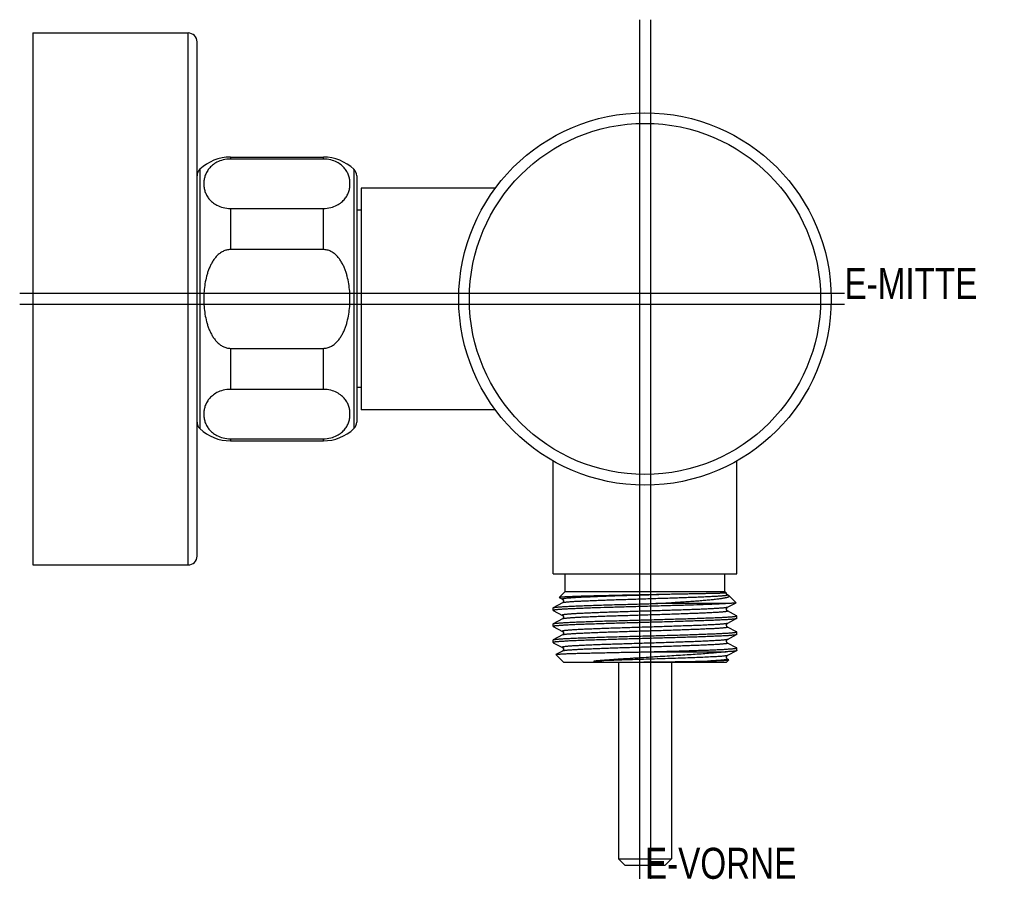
# Model space of a CAD drawing. Header units: millimetres. Extents: x -225 to 325, y -258 to 199.
# Tile 6 of 6: x 214 to 325, y 98 to 195. Entities that reach past the tile are written whole.
import ezdxf

# ---------------------------------------------------------------- set-up
doc = ezdxf.new("R2010")
doc.units = ezdxf.units.MM
doc.header["$LTSCALE"] = 23.1
doc.layers.get('0').update_dxf_attribs({"linetype": 'CONTINUOUS'})
doc.layers.add('A_EBENEN', color=7, linetype='CONTINUOUS')
doc.styles.get("Standard").update_dxf_attribs({"font": 'txt', "width": 0.8})

msp = doc.modelspace()

# ---------------------------------------------------------------- linework, layer by layer
at = {"color": 7, "linetype": 'CONTINUOUS'}
for p, q in [((215.98, 193.72), (215.98, 133.72)), ((215.98, 193.72), (233.48, 193.72)), ((233.48, 133.72), (233.48, 193.72)), ((234.48, 134.72), (234.48, 192.72)), ((238.24, 179.72), (238.24, 179.5)), ((238.24, 179.72), (248.72, 179.72)), ((248.72, 179.5), (238.24, 179.5)), ((248.72, 179.5), (248.72, 179.72)), ((234.79, 178.35), (234.79, 149.1)), ((252.17, 178.35), (252.17, 149.1)), ((252.48, 177.62), (252.48, 149.82)), ((252.98, 176.22), (252.98, 151.22)), ((268.1, 176.22), (252.98, 176.22)), ((238.24, 173.93), (238.24, 169.29)), ((238.24, 173.93), (248.72, 173.93)), ((248.72, 169.29), (248.72, 173.93)), ((252.98, 173.72), (252.48, 173.72)), ((248.72, 169.29), (238.24, 169.29)), ((238.24, 158.15), (238.24, 153.52)), ((238.24, 158.15), (248.72, 158.15)), ((248.72, 153.52), (248.72, 158.15)), ((248.72, 153.52), (238.24, 153.52)), ((252.98, 153.72), (252.48, 153.72)), ((268.1, 151.22), (252.98, 151.22)), ((238.24, 147.95), (238.24, 147.72)), ((238.24, 147.95), (248.72, 147.95)), ((238.24, 147.72), (248.72, 147.72)), ((248.72, 147.72), (248.72, 147.95)), ((274.63, 132.72), (274.63, 145.45)), ((295.33, 132.72), (295.33, 145.45)), ((215.98, 133.72), (233.48, 133.72)), ((274.63, 132.72), (295.33, 132.72)), ((275.98, 130.72), (275.98, 132.72)), ((293.98, 130.72), (293.98, 132.72)), ((275.98, 130.72), (275.3, 130.05)), ((275.31, 130.03), (275.67, 129.85)), ((275.98, 130.72), (293.98, 130.72)), ((293.98, 130.72), (294.17, 130.53)), ((294.41, 130.28), (294.29, 130.34)), ((294.46, 130.24), (295.25, 129.45)), ((274.63, 128.59), (274.63, 128.88)), ((275.67, 129.44), (274.64, 128.9)), ((294.46, 129.37), (286.22, 129.37)), ((294.29, 128.94), (295.25, 129.44)), ((274.64, 128.57), (275.67, 128.03)), ((295.31, 127.99), (294.29, 128.53)), ((295.31, 127.67), (294.29, 127.13)), ((295.33, 127.68), (295.33, 127.98)), ((274.63, 126.78), (274.63, 127.07)), ((275.67, 127.63), (274.64, 127.09)), ((274.64, 126.76), (275.67, 126.23)), ((295.31, 126.18), (294.29, 126.72)), ((294.29, 126.72), (294.29, 126.72)), ((275.67, 125.82), (274.64, 125.28)), ((294.29, 125.32), (295.31, 125.86)), ((295.33, 125.87), (295.33, 126.17)), ((274.63, 124.97), (274.63, 125.26)), ((274.64, 124.95), (275.67, 124.42)), ((294.28, 124.91), (294.28, 124.92)), ((294.29, 124.91), (294.28, 124.91)), ((295.31, 124.37), (294.29, 124.91)), ((294.29, 124.91), (294.29, 124.91)), ((295.33, 124.36), (295.31, 124.37)), ((295.33, 124.06), (295.33, 124.36)), ((275.67, 124.01), (274.94, 123.62)), ((275.83, 122.72), (274.94, 123.61)), ((285.51, 123.92), (294.15, 123.92)), ((295.31, 124.05), (294.29, 123.51)), ((294.13, 122.72), (275.83, 122.72)), ((281.98, 122.72), (281.98, 100.57)), ((287.98, 122.72), (287.98, 100.57)), ((294.13, 122.72), (294.43, 123.02)), ((294.42, 123.03), (294.29, 123.1)), ((281.98, 100.57), (287.98, 100.57)), ((282.73, 99.82), (281.98, 100.57)), ((287.23, 99.82), (287.98, 100.57)), ((287.23, 99.82), (282.73, 99.82))]:
    msp.add_line(p, q, dxfattribs=at)
for points in [[(294.29, 130.34), (294.28, 130.34), (294.28, 130.35), (294.27, 130.35), (294.25, 130.36), (294.24, 130.38), (294.22, 130.39), (294.21, 130.41), (294.2, 130.44), (294.18, 130.46), (294.17, 130.5), (294.17, 130.53), (294.17, 130.53)], [(275.67, 129.85), (275.67, 129.84), (275.68, 129.84), (275.69, 129.83), (275.71, 129.82), (275.72, 129.81), (275.73, 129.79), (275.75, 129.77), (275.76, 129.75), (275.78, 129.72), (275.78, 129.69), (275.79, 129.65), (275.79, 129.62), (275.78, 129.59), (275.77, 129.56), (275.76, 129.53), (275.75, 129.51), (275.73, 129.49), (275.72, 129.47), (275.71, 129.46), (275.69, 129.45), (275.68, 129.44), (275.67, 129.44), (275.67, 129.44)], [(294.29, 128.53), (294.28, 128.53), (294.28, 128.54), (294.27, 128.54), (294.25, 128.55), (294.24, 128.57), (294.23, 128.58), (294.21, 128.6), (294.2, 128.63), (294.18, 128.65), (294.17, 128.68), (294.17, 128.72), (294.17, 128.75), (294.17, 128.78), (294.18, 128.81), (294.19, 128.84), (294.21, 128.87), (294.22, 128.89), (294.24, 128.9), (294.25, 128.92), (294.26, 128.93), (294.28, 128.93), (294.28, 128.94), (294.29, 128.94)], [(275.67, 128.03), (275.68, 128.03), (275.68, 128.03), (275.69, 128.02), (275.71, 128.01), (275.72, 128), (275.74, 127.98), (275.75, 127.96), (275.76, 127.93), (275.78, 127.91), (275.78, 127.87), (275.79, 127.84), (275.79, 127.81), (275.78, 127.78), (275.77, 127.75), (275.76, 127.72), (275.75, 127.7), (275.73, 127.68), (275.72, 127.66), (275.71, 127.65), (275.69, 127.64), (275.68, 127.63), (275.67, 127.63), (275.67, 127.63)], [(294.28, 126.73), (294.27, 126.73), (294.25, 126.74), (294.24, 126.76), (294.23, 126.77), (294.21, 126.79), (294.2, 126.81), (294.18, 126.84), (294.17, 126.87), (294.17, 126.91), (294.17, 126.94), (294.17, 126.97), (294.18, 127), (294.19, 127.03), (294.21, 127.06), (294.22, 127.08), (294.24, 127.09), (294.25, 127.11), (294.26, 127.12), (294.27, 127.12), (294.28, 127.13), (294.29, 127.13)], [(294.29, 126.72), (294.28, 126.72), (294.28, 126.73)], [(275.67, 126.23), (275.67, 126.22), (275.68, 126.22), (275.69, 126.21), (275.71, 126.2), (275.72, 126.19), (275.74, 126.17), (275.75, 126.15), (275.76, 126.12), (275.78, 126.1), (275.78, 126.06), (275.79, 126.03), (275.79, 126), (275.78, 125.97), (275.77, 125.94), (275.76, 125.91), (275.75, 125.88), (275.73, 125.87), (275.72, 125.85), (275.7, 125.84), (275.69, 125.83), (275.68, 125.82), (275.67, 125.82), (275.67, 125.82)], [(275.67, 124.42), (275.68, 124.41), (275.68, 124.41), (275.7, 124.4), (275.71, 124.39), (275.72, 124.38), (275.74, 124.36), (275.75, 124.34), (275.77, 124.32), (275.78, 124.29), (275.79, 124.26), (275.79, 124.22), (275.79, 124.19), (275.78, 124.16), (275.78, 124.13), (275.76, 124.1), (275.75, 124.08), (275.73, 124.06), (275.72, 124.04), (275.71, 124.03), (275.69, 124.02), (275.68, 124.01), (275.67, 124.01), (275.67, 124.01)], [(294.28, 124.92), (294.27, 124.92), (294.26, 124.93), (294.24, 124.94), (294.23, 124.96), (294.21, 124.98), (294.2, 125), (294.19, 125.03), (294.18, 125.06), (294.17, 125.09), (294.17, 125.12), (294.17, 125.15), (294.18, 125.18), (294.19, 125.21), (294.2, 125.24), (294.22, 125.26), (294.23, 125.28), (294.24, 125.29), (294.26, 125.3), (294.27, 125.31), (294.28, 125.31), (294.28, 125.32), (294.29, 125.32)], [(294.29, 123.1), (294.29, 123.1), (294.28, 123.11), (294.27, 123.11), (294.25, 123.12), (294.24, 123.13), (294.23, 123.15), (294.21, 123.17), (294.2, 123.19), (294.18, 123.22), (294.18, 123.25), (294.17, 123.28), (294.17, 123.32), (294.17, 123.35), (294.18, 123.38), (294.19, 123.41), (294.21, 123.43), (294.22, 123.45), (294.24, 123.47), (294.25, 123.48), (294.26, 123.5), (294.27, 123.5), (294.28, 123.51), (294.29, 123.51)]]:
    msp.add_lwpolyline(points, dxfattribs=at)
for radius in [21, 19.8]:
    msp.add_circle((284.98, 163.72), radius, dxfattribs=at)
for centre, radius, start, end in [((233.48, 192.72), 1, 0, 90), ((238.24, 174.72), 5, 90, 133.5575), ((248.72, 174.72), 5, 46.4425, 90), ((235.48, 177.62), 1, 133.5575, 180), ((251.48, 177.62), 1, 0, 46.4425), ((235.48, 149.82), 1, 180, 226.4425), ((238.24, 152.72), 5, 226.4425, 270), ((248.72, 152.72), 5, 270, 313.5575), ((251.48, 149.82), 1, 313.5575, 360), ((233.48, 134.72), 1, 270, 360), ((294.25, 124.84), 0.0776, 59.4455, 61.9593)]:
    msp.add_arc(centre, radius, start, end, dxfattribs=at)
for points, knots in [([(238.24, 179.5), (237.96, 179.5), (237.43, 179.43), (236.74, 179.18), (236.21, 178.83), (235.82, 178.43), (235.54, 178.01), (235.36, 177.58), (235.26, 177.15), (235.22, 176.71), (235.26, 176.28), (235.36, 175.84), (235.54, 175.41), (235.82, 175), (236.21, 174.6), (236.74, 174.25), (237.43, 173.99), (237.96, 173.93), (238.24, 173.93)], [0, 0, 0, 0, 0.09187, 0.172365, 0.240661, 0.300133, 0.353909, 0.404208, 0.452545, 0.5, 0.547455, 0.595792, 0.646091, 0.699867, 0.759339, 0.827635, 0.90813, 1, 1, 1, 1]), ([(248.72, 173.93), (249, 173.93), (249.53, 173.99), (250.22, 174.25), (250.75, 174.6), (251.14, 175), (251.42, 175.41), (251.6, 175.84), (251.7, 176.28), (251.73, 176.71), (251.7, 177.15), (251.6, 177.58), (251.42, 178.01), (251.14, 178.43), (250.75, 178.83), (250.22, 179.18), (249.53, 179.43), (249, 179.5), (248.72, 179.5)], [0, 0, 0, 0, 0.09187, 0.172365, 0.240661, 0.300133, 0.353909, 0.404208, 0.452545, 0.5, 0.547455, 0.595792, 0.646091, 0.699867, 0.759339, 0.827635, 0.90813, 1, 1, 1, 1]), ([(238.24, 169.29), (238.16, 169.29), (238.02, 169.28), (237.81, 169.24), (237.6, 169.18), (237.34, 169.06), (237.03, 168.87), (236.71, 168.58), (236.43, 168.25), (236.19, 167.89), (235.99, 167.5), (235.81, 167.11), (235.67, 166.7), (235.51, 166.15), (235.36, 165.44), (235.26, 164.59), (235.22, 163.72), (235.26, 162.86), (235.36, 162), (235.51, 161.29), (235.67, 160.74), (235.81, 160.34), (235.99, 159.94), (236.19, 159.56), (236.43, 159.2), (236.71, 158.87), (237.03, 158.58), (237.34, 158.38), (237.6, 158.27), (237.81, 158.2), (238.02, 158.16), (238.16, 158.15), (238.24, 158.15)], [0, 0, 0, 0, 0.015624, 0.031248, 0.046873, 0.062499, 0.09372, 0.124956, 0.156201, 0.187452, 0.218707, 0.249963, 0.281222, 0.312481, 0.374983, 0.43749, 0.5, 0.56251, 0.625017, 0.687519, 0.718778, 0.750037, 0.781293, 0.812548, 0.843799, 0.875044, 0.90628, 0.937501, 0.953127, 0.968752, 0.984376, 1, 1, 1, 1]), ([(248.72, 158.15), (248.79, 158.15), (248.94, 158.16), (249.15, 158.2), (249.36, 158.27), (249.62, 158.38), (249.93, 158.58), (250.25, 158.87), (250.53, 159.2), (250.77, 159.56), (250.97, 159.94), (251.14, 160.34), (251.29, 160.74), (251.45, 161.29), (251.6, 162), (251.7, 162.86), (251.73, 163.72), (251.7, 164.59), (251.6, 165.44), (251.45, 166.15), (251.29, 166.7), (251.14, 167.11), (250.97, 167.5), (250.77, 167.89), (250.53, 168.25), (250.25, 168.58), (249.93, 168.87), (249.62, 169.06), (249.36, 169.18), (249.15, 169.24), (248.94, 169.28), (248.79, 169.29), (248.72, 169.29)], [0, 0, 0, 0, 0.015624, 0.031248, 0.046873, 0.062499, 0.09372, 0.124956, 0.156201, 0.187452, 0.218707, 0.249963, 0.281222, 0.312481, 0.374983, 0.43749, 0.5, 0.56251, 0.625017, 0.687519, 0.718778, 0.750037, 0.781293, 0.812548, 0.843799, 0.875044, 0.90628, 0.937501, 0.953127, 0.968752, 0.984376, 1, 1, 1, 1]), ([(238.24, 153.52), (237.96, 153.52), (237.43, 153.45), (236.74, 153.2), (236.21, 152.84), (235.82, 152.45), (235.54, 152.03), (235.36, 151.6), (235.26, 151.17), (235.22, 150.73), (235.26, 150.3), (235.36, 149.86), (235.54, 149.43), (235.82, 149.02), (236.21, 148.62), (236.74, 148.27), (237.43, 148.01), (237.96, 147.95), (238.24, 147.95)], [0, 0, 0, 0, 0.09187, 0.172365, 0.240661, 0.300133, 0.353909, 0.404208, 0.452545, 0.5, 0.547455, 0.595792, 0.646091, 0.699867, 0.759339, 0.827635, 0.90813, 1, 1, 1, 1]), ([(248.72, 147.95), (249, 147.95), (249.53, 148.01), (250.22, 148.27), (250.75, 148.62), (251.14, 149.02), (251.42, 149.43), (251.6, 149.86), (251.7, 150.3), (251.73, 150.73), (251.7, 151.17), (251.6, 151.6), (251.42, 152.03), (251.14, 152.45), (250.75, 152.84), (250.22, 153.2), (249.53, 153.45), (249, 153.52), (248.72, 153.52)], [0, 0, 0, 0, 0.09187, 0.172365, 0.240661, 0.300133, 0.353909, 0.404208, 0.452545, 0.5, 0.547455, 0.595792, 0.646091, 0.699867, 0.759339, 0.827635, 0.90813, 1, 1, 1, 1]), ([(287.62, 130.4), (286.9, 130.38), (285.81, 130.36), (284.36, 130.33), (283.27, 130.31), (282.2, 130.29), (281.16, 130.26), (280.18, 130.24), (279.25, 130.22), (278.4, 130.2), (277.75, 130.18), (277.27, 130.17), (276.95, 130.15), (276.66, 130.14), (276.39, 130.13), (276.15, 130.12), (275.94, 130.11), (275.76, 130.1), (275.63, 130.09), (275.54, 130.08), (275.48, 130.08), (275.43, 130.07), (275.39, 130.07), (275.36, 130.06), (275.33, 130.06), (275.32, 130.05), (275.31, 130.05), (275.3, 130.05), (275.3, 130.05)], [0, 0, 0, 0, 0.175438, 0.264907, 0.353894, 0.441174, 0.525561, 0.605915, 0.681144, 0.750256, 0.812344, 0.840488, 0.866574, 0.890523, 0.912259, 0.931715, 0.948825, 0.963533, 0.975793, 0.980996, 0.985577, 0.989533, 0.992864, 0.995569, 0.997651, 0.999117, 0.999628, 1, 1, 1, 1]), ([(275.3, 130.05), (275.3, 130.04), (275.3, 130.04), (275.3, 130.04), (275.3, 130.04), (275.31, 130.04), (275.31, 130.03)], [0, 0, 0, 0, 0.22342, 0.411954, 0.654406, 1, 1, 1, 1]), ([(287.62, 130.4), (286.89, 130.37), (285.79, 130.34), (284.31, 130.29), (283.21, 130.26), (282.13, 130.23), (281.1, 130.19), (280.12, 130.16), (279.34, 130.13), (278.76, 130.1), (278.36, 130.09), (277.98, 130.07), (277.62, 130.05), (277.29, 130.04), (276.99, 130.02), (276.72, 130), (276.48, 129.98), (276.26, 129.97), (276.11, 129.95), (276, 129.94), (275.93, 129.93), (275.86, 129.92), (275.81, 129.91), (275.76, 129.91), (275.73, 129.9), (275.7, 129.89), (275.68, 129.88), (275.67, 129.88), (275.66, 129.88), (275.66, 129.87), (275.66, 129.87), (275.65, 129.86), (275.66, 129.86), (275.66, 129.85), (275.66, 129.85), (275.67, 129.85), (275.67, 129.85)], [0, 0, 0, 0, 0.182986, 0.275941, 0.368101, 0.458135, 0.544754, 0.626735, 0.702884, 0.738426, 0.772111, 0.803822, 0.833443, 0.860862, 0.885989, 0.908735, 0.929015, 0.946758, 0.961903, 0.968483, 0.974397, 0.979643, 0.984216, 0.988118, 0.991347, 0.993907, 0.994941, 0.995813, 0.996531, 0.997104, 0.997556, 0.997929, 0.998299, 0.998739, 0.999298, 1, 1, 1, 1]), ([(294.29, 130.34), (294.29, 130.34), (294.3, 130.34), (294.3, 130.33), (294.3, 130.33), (294.3, 130.32), (294.3, 130.32), (294.3, 130.32), (294.29, 130.31), (294.28, 130.3), (294.27, 130.3), (294.24, 130.29), (294.21, 130.28), (294.18, 130.28), (294.14, 130.27), (294.1, 130.26), (294.03, 130.25), (293.92, 130.24), (293.78, 130.23), (293.62, 130.21), (293.44, 130.2), (293.24, 130.18), (293.02, 130.17), (292.78, 130.16), (292.52, 130.14), (292.24, 130.13), (291.84, 130.11), (291.29, 130.08), (290.59, 130.06), (289.84, 130.03), (289.04, 130), (288.2, 129.97), (287.33, 129.94), (286.44, 129.92), (285.53, 129.89), (284.62, 129.86), (283.71, 129.83), (282.82, 129.8), (281.67, 129.77), (280.57, 129.73), (279.52, 129.69), (278.81, 129.66), (278.16, 129.63), (277.57, 129.61), (277.06, 129.58), (276.68, 129.56), (276.41, 129.54), (276.24, 129.52), (276.09, 129.51), (275.97, 129.49), (275.86, 129.48), (275.79, 129.47), (275.74, 129.46), (275.71, 129.45), (275.69, 129.44), (275.68, 129.44), (275.67, 129.44)], [0, 0, 0, 0, 0.000691, 0.000949, 0.001164, 0.001355, 0.00155, 0.001776, 0.002051, 0.002778, 0.003773, 0.005049, 0.006612, 0.008464, 0.010606, 0.01304, 0.015765, 0.022087, 0.029561, 0.038169, 0.047887, 0.05869, 0.070552, 0.083447, 0.097345, 0.112217, 0.12803, 0.162315, 0.199852, 0.240281, 0.283226, 0.328277, 0.374988, 0.422912, 0.471591, 0.520558, 0.569339, 0.617467, 0.664479, 0.753343, 0.794356, 0.832551, 0.867546, 0.899021, 0.926687, 0.950269, 0.960448, 0.969522, 0.977473, 0.984287, 0.989952, 0.994458, 0.996275, 0.997802, 0.999042, 1, 1, 1, 1]), ([(286.22, 129.37), (286.37, 129.38), (286.66, 129.4), (287.24, 129.43), (287.95, 129.48), (288.78, 129.53), (289.57, 129.58), (290.32, 129.63), (291.03, 129.69), (291.68, 129.74), (292.28, 129.8), (292.81, 129.85), (293.21, 129.9), (293.5, 129.93), (293.69, 129.96), (293.86, 129.99), (294, 130.02), (294.13, 130.04), (294.24, 130.07), (294.33, 130.1), (294.39, 130.12), (294.43, 130.14), (294.45, 130.16), (294.46, 130.17), (294.47, 130.18), (294.48, 130.2), (294.48, 130.21), (294.47, 130.23), (294.46, 130.24), (294.46, 130.24)], [0, 0, 0, 0, 0.052752, 0.104985, 0.207489, 0.306704, 0.401862, 0.492238, 0.577053, 0.655561, 0.727107, 0.791149, 0.847125, 0.871906, 0.89447, 0.914768, 0.932767, 0.948442, 0.961787, 0.972796, 0.98148, 0.984976, 0.987934, 0.990399, 0.992449, 0.994222, 0.995926, 0.997792, 1, 1, 1, 1]), ([(294.17, 130.53), (294.17, 130.53), (294.17, 130.53), (294.17, 130.53), (294.16, 130.53), (294.16, 130.53), (294.16, 130.53), (294.15, 130.53), (294.14, 130.53), (294.12, 130.53), (294.1, 130.53), (294.08, 130.53), (294.05, 130.53), (294.02, 130.53), (293.97, 130.53), (293.9, 130.53), (293.81, 130.52), (293.7, 130.52), (293.58, 130.52), (293.44, 130.52), (293.29, 130.51), (293.07, 130.51), (292.76, 130.5), (292.34, 130.49), (291.88, 130.48), (291.38, 130.47), (290.83, 130.46), (290.25, 130.45), (289.63, 130.44), (289.1, 130.43), (288.66, 130.42), (288.32, 130.41), (287.97, 130.41), (287.74, 130.4), (287.62, 130.4)], [0, 0, 0, 0, 0.000115, 0.000373, 0.000771, 0.001303, 0.001963, 0.002748, 0.004707, 0.007205, 0.010259, 0.013864, 0.018017, 0.022717, 0.027966, 0.040111, 0.054446, 0.070942, 0.089566, 0.110285, 0.133063, 0.157864, 0.213392, 0.276556, 0.346992, 0.424219, 0.507724, 0.596979, 0.691441, 0.790528, 0.841608, 0.893604, 0.94643, 1, 1, 1, 1]), ([(294.46, 130.24), (294.45, 130.25), (294.43, 130.26), (294.42, 130.27), (294.41, 130.28)], [0, 0, 0, 0, 0.446534, 1, 1, 1, 1]), ([(294.46, 129.37), (294.33, 129.36), (294.05, 129.35), (293.6, 129.32), (293.08, 129.3), (292.51, 129.27), (291.88, 129.25), (290.94, 129.21), (289.67, 129.17), (288.06, 129.13), (286.36, 129.08), (284.9, 129.04), (283.73, 129), (282.59, 128.97), (281.21, 128.93), (279.87, 128.89), (278.87, 128.86), (278.19, 128.83), (277.55, 128.81), (276.97, 128.78), (276.44, 128.76), (275.98, 128.74), (275.58, 128.71), (275.29, 128.69), (275.09, 128.67), (274.97, 128.66), (274.87, 128.65), (274.8, 128.64), (274.75, 128.63), (274.72, 128.62), (274.69, 128.62), (274.67, 128.61), (274.65, 128.61), (274.64, 128.6), (274.63, 128.59), (274.63, 128.59)], [0, 0, 0, 0, 0.019581, 0.042484, 0.068545, 0.097575, 0.129364, 0.163682, 0.238892, 0.321027, 0.407705, 0.496413, 0.540725, 0.58458, 0.669649, 0.749154, 0.786092, 0.820791, 0.852999, 0.882485, 0.909032, 0.932451, 0.952573, 0.969254, 0.976267, 0.982378, 0.987578, 0.99186, 0.993655, 0.995221, 0.996557, 0.997665, 0.998549, 0.999218, 1, 1, 1, 1]), ([(274.63, 128.88), (274.63, 128.89), (274.63, 128.89), (274.63, 128.89), (274.64, 128.9), (274.64, 128.9), (274.64, 128.9)], [0, 0, 0, 0, 0.179134, 0.392782, 0.662717, 1, 1, 1, 1]), ([(274.64, 128.9), (274.65, 128.9), (274.66, 128.91), (274.69, 128.92), (274.72, 128.92), (274.77, 128.93), (274.86, 128.95), (274.98, 128.96), (275.13, 128.97), (275.3, 128.99), (275.5, 129), (275.73, 129.02), (275.97, 129.03), (276.35, 129.05), (276.88, 129.08), (277.57, 129.11), (278.35, 129.14), (279.19, 129.17), (280.09, 129.2), (281.04, 129.23), (282.04, 129.25), (283.07, 129.28), (284.46, 129.32), (285.52, 129.35), (286.22, 129.37)], [0, 0, 0, 0, 0.001633, 0.003816, 0.00656, 0.009871, 0.0182, 0.028798, 0.041644, 0.05671, 0.073956, 0.093341, 0.114814, 0.13832, 0.191185, 0.251385, 0.318293, 0.391208, 0.46937, 0.551961, 0.638117, 0.726936, 0.81749, 1, 1, 1, 1]), ([(294.29, 128.94), (294.28, 128.94), (294.27, 128.93), (294.25, 128.93), (294.22, 128.92), (294.17, 128.91), (294.1, 128.9), (293.99, 128.88), (293.87, 128.87), (293.72, 128.85), (293.55, 128.84), (293.36, 128.83), (293.15, 128.81), (292.83, 128.79), (292.39, 128.77), (291.8, 128.74), (291.15, 128.71), (290.44, 128.68), (289.67, 128.66), (288.86, 128.63), (287.72, 128.59), (286.23, 128.54), (284.73, 128.5), (283.52, 128.46), (282.63, 128.43), (281.76, 128.4), (280.92, 128.38), (280.12, 128.35), (279.36, 128.32), (278.67, 128.29), (278.03, 128.26), (277.54, 128.24), (277.18, 128.22), (276.94, 128.21), (276.72, 128.19), (276.52, 128.18), (276.33, 128.16), (276.17, 128.15), (276.04, 128.14), (275.93, 128.12), (275.86, 128.11), (275.82, 128.11), (275.78, 128.1), (275.74, 128.09), (275.72, 128.09), (275.69, 128.08), (275.67, 128.07), (275.66, 128.07), (275.66, 128.06), (275.66, 128.06), (275.65, 128.05), (275.65, 128.05), (275.66, 128.05), (275.66, 128.04), (275.67, 128.04), (275.67, 128.03)], [0, 0, 0, 0, 0.000962, 0.002205, 0.003736, 0.005556, 0.010066, 0.015732, 0.022545, 0.030495, 0.039571, 0.049758, 0.061029, 0.073349, 0.101008, 0.132476, 0.167479, 0.205674, 0.246676, 0.290098, 0.335532, 0.430657, 0.52839, 0.577064, 0.624983, 0.671687, 0.71673, 0.759675, 0.800104, 0.837637, 0.871922, 0.902612, 0.916511, 0.929406, 0.94127, 0.952076, 0.961799, 0.970413, 0.977891, 0.984215, 0.98694, 0.989376, 0.991521, 0.993375, 0.994942, 0.996222, 0.997222, 0.997955, 0.998231, 0.998458, 0.998654, 0.998845, 0.999057, 0.999314, 1, 1, 1, 1]), ([(295.25, 129.44), (295.24, 129.44), (295.23, 129.44), (295.22, 129.43), (295.2, 129.43), (295.17, 129.42), (295.14, 129.42), (295.09, 129.41), (295.01, 129.41), (294.9, 129.4), (294.77, 129.39), (294.62, 129.38), (294.52, 129.37), (294.46, 129.37)], [0, 0, 0, 0, 0.014676, 0.035623, 0.062978, 0.096782, 0.137047, 0.183764, 0.296483, 0.434746, 0.598292, 0.78682, 1, 1, 1, 1]), ([(295.25, 129.45), (295.25, 129.45), (295.25, 129.45), (295.25, 129.44), (295.25, 129.44), (295.25, 129.44), (295.25, 129.44)], [0, 0, 0, 0, 0.223263, 0.412033, 0.654502, 1, 1, 1, 1]), ([(274.63, 128.59), (274.63, 128.58), (274.63, 128.58), (274.63, 128.58), (274.64, 128.57), (274.64, 128.57), (274.64, 128.57)], [0, 0, 0, 0, 0.17837, 0.391812, 0.662047, 1, 1, 1, 1]), ([(295.31, 127.67), (295.31, 127.66), (295.3, 127.66), (295.27, 127.65), (295.24, 127.64), (295.19, 127.63), (295.12, 127.62), (295.01, 127.61), (294.87, 127.59), (294.72, 127.58), (294.54, 127.57), (294.34, 127.55), (294.11, 127.54), (293.77, 127.52), (293.3, 127.5), (292.67, 127.47), (291.97, 127.44), (291.21, 127.42), (290.39, 127.39), (289.52, 127.36), (288.6, 127.33), (287.65, 127.3), (286.68, 127.28), (285.69, 127.25), (284.7, 127.22), (283.71, 127.19), (282.73, 127.17), (281.77, 127.14), (280.84, 127.11), (279.95, 127.08), (279.1, 127.05), (278.31, 127.03), (277.58, 127), (276.93, 126.97), (276.34, 126.95), (275.9, 126.92), (275.6, 126.9), (275.4, 126.89), (275.22, 126.87), (275.07, 126.86), (274.94, 126.85), (274.84, 126.84), (274.78, 126.83), (274.74, 126.82), (274.71, 126.81), (274.68, 126.81), (274.66, 126.8), (274.64, 126.79), (274.64, 126.79), (274.63, 126.78), (274.63, 126.78), (274.63, 126.78)], [0, 0, 0, 0, 0.000869, 0.00201, 0.003429, 0.005129, 0.009375, 0.014747, 0.021238, 0.028836, 0.037524, 0.047284, 0.058093, 0.069927, 0.096558, 0.126929, 0.160759, 0.197736, 0.237517, 0.279731, 0.323988, 0.369874, 0.416965, 0.464823, 0.513003, 0.561056, 0.608537, 0.655004, 0.700025, 0.743183, 0.784076, 0.822324, 0.857571, 0.889493, 0.917793, 0.942209, 0.952889, 0.962517, 0.97107, 0.97853, 0.984882, 0.990114, 0.992308, 0.994219, 0.995848, 0.997197, 0.998269, 0.999071, 0.999378, 0.999628, 1, 1, 1, 1]), ([(274.64, 127.09), (274.65, 127.09), (274.66, 127.1), (274.68, 127.1), (274.71, 127.11), (274.76, 127.12), (274.84, 127.13), (274.95, 127.15), (275.08, 127.16), (275.24, 127.17), (275.42, 127.19), (275.62, 127.2), (275.84, 127.22), (276.18, 127.23), (276.66, 127.26), (277.28, 127.29), (277.98, 127.31), (278.74, 127.34), (279.56, 127.37), (280.44, 127.4), (281.35, 127.42), (282.3, 127.45), (283.27, 127.48), (284.26, 127.51), (285.25, 127.53), (286.25, 127.56), (287.23, 127.59), (288.19, 127.62), (289.12, 127.65), (290.01, 127.67), (290.85, 127.7), (291.64, 127.73), (292.37, 127.76), (293.03, 127.78), (293.61, 127.81), (294.05, 127.83), (294.36, 127.85), (294.56, 127.87), (294.74, 127.88), (294.89, 127.89), (295.02, 127.91), (295.12, 127.92), (295.18, 127.93), (295.22, 127.94), (295.25, 127.94), (295.28, 127.95), (295.3, 127.96), (295.31, 127.96), (295.32, 127.97), (295.33, 127.97), (295.33, 127.98), (295.33, 127.98)], [0, 0, 0, 0, 0.000853, 0.00198, 0.003385, 0.005072, 0.009294, 0.014644, 0.021115, 0.028692, 0.037361, 0.047103, 0.057895, 0.069713, 0.096315, 0.126663, 0.160476, 0.197441, 0.237214, 0.279426, 0.323684, 0.369576, 0.416677, 0.464548, 0.512744, 0.560816, 0.608317, 0.654807, 0.699851, 0.743032, 0.783949, 0.82222, 0.85749, 0.889432, 0.91775, 0.942183, 0.95287, 0.962504, 0.971064, 0.97853, 0.984887, 0.990123, 0.992318, 0.994231, 0.995861, 0.99721, 0.998282, 0.999083, 0.999388, 0.999635, 1, 1, 1, 1]), ([(294.29, 128.53), (294.29, 128.53), (294.3, 128.53), (294.3, 128.52), (294.3, 128.52), (294.3, 128.51), (294.3, 128.51), (294.3, 128.51), (294.29, 128.5), (294.28, 128.49), (294.27, 128.49), (294.24, 128.48), (294.21, 128.47), (294.18, 128.47), (294.14, 128.46), (294.09, 128.45), (294.02, 128.44), (293.92, 128.43), (293.78, 128.42), (293.62, 128.4), (293.44, 128.39), (293.24, 128.37), (293.02, 128.36), (292.78, 128.35), (292.52, 128.33), (292.24, 128.32), (291.83, 128.3), (291.29, 128.27), (290.59, 128.25), (289.84, 128.22), (289.04, 128.19), (288.2, 128.16), (287.02, 128.12), (285.83, 128.09), (284.62, 128.05), (283.71, 128.02), (282.81, 127.99), (281.94, 127.97), (281.09, 127.94), (280.28, 127.91), (279.52, 127.88), (278.81, 127.85), (278.16, 127.83), (277.57, 127.8), (277.06, 127.77), (276.67, 127.74), (276.41, 127.73), (276.24, 127.71), (276.09, 127.7), (275.96, 127.68), (275.86, 127.67), (275.78, 127.66), (275.72, 127.64), (275.69, 127.63), (275.68, 127.63), (275.67, 127.63)], [0, 0, 0, 0, 0.000686, 0.000942, 0.001155, 0.001346, 0.001542, 0.001771, 0.002049, 0.002789, 0.003798, 0.00509, 0.006669, 0.008539, 0.010698, 0.013147, 0.015886, 0.022227, 0.02971, 0.038322, 0.048049, 0.05887, 0.070756, 0.083676, 0.097596, 0.112483, 0.128301, 0.162588, 0.200147, 0.240601, 0.283553, 0.328598, 0.375311, 0.47191, 0.520867, 0.569635, 0.617745, 0.664738, 0.710164, 0.753574, 0.794553, 0.832721, 0.867711, 0.89917, 0.926794, 0.950344, 0.960521, 0.969598, 0.97755, 0.984355, 0.990003, 0.994489, 0.997814, 0.999047, 1, 1, 1, 1]), ([(295.33, 127.98), (295.33, 127.98), (295.33, 127.98), (295.33, 127.99), (295.32, 127.99), (295.32, 127.99), (295.31, 127.99)], [0, 0, 0, 0, 0.178302, 0.391421, 0.661604, 1, 1, 1, 1]), ([(295.33, 127.68), (295.33, 127.68), (295.33, 127.68), (295.33, 127.67), (295.32, 127.67), (295.32, 127.67), (295.31, 127.67)], [0, 0, 0, 0, 0.176436, 0.38467, 0.654536, 1, 1, 1, 1]), ([(274.63, 127.07), (274.63, 127.08), (274.63, 127.08), (274.63, 127.08), (274.64, 127.09), (274.64, 127.09), (274.64, 127.09)], [0, 0, 0, 0, 0.177478, 0.389416, 0.659674, 1, 1, 1, 1]), ([(274.63, 126.78), (274.63, 126.77), (274.63, 126.77), (274.63, 126.77), (274.64, 126.76), (274.64, 126.76), (274.64, 126.76)], [0, 0, 0, 0, 0.179644, 0.393014, 0.662661, 1, 1, 1, 1]), ([(294.29, 127.13), (294.28, 127.13), (294.27, 127.12), (294.23, 127.11), (294.18, 127.1), (294.1, 127.09), (293.99, 127.07), (293.86, 127.06), (293.71, 127.04), (293.55, 127.03), (293.28, 127.01), (292.9, 126.99), (292.38, 126.96), (291.8, 126.93), (291.14, 126.9), (290.43, 126.87), (289.67, 126.85), (288.86, 126.82), (288.01, 126.79), (287.14, 126.76), (285.94, 126.72), (284.73, 126.69), (283.52, 126.65), (282.62, 126.62), (281.76, 126.59), (280.92, 126.57), (280.12, 126.54), (279.36, 126.51), (278.67, 126.48), (278.12, 126.46), (277.72, 126.44), (277.44, 126.42), (277.18, 126.41), (276.94, 126.4), (276.72, 126.38), (276.52, 126.37), (276.34, 126.35), (276.18, 126.34), (276.04, 126.33), (275.93, 126.31), (275.86, 126.3), (275.82, 126.3), (275.78, 126.29), (275.74, 126.28), (275.72, 126.28), (275.69, 126.27), (275.67, 126.26), (275.66, 126.26), (275.66, 126.25), (275.66, 126.25), (275.65, 126.24), (275.65, 126.24), (275.66, 126.24), (275.66, 126.23), (275.67, 126.23), (275.67, 126.23)], [0, 0, 0, 0, 0.000963, 0.002206, 0.005556, 0.010073, 0.015763, 0.022614, 0.030604, 0.039713, 0.049916, 0.073504, 0.101159, 0.132648, 0.167676, 0.205877, 0.246872, 0.29028, 0.335699, 0.382695, 0.430802, 0.528495, 0.577148, 0.62504, 0.671716, 0.716738, 0.759676, 0.800099, 0.837602, 0.87185, 0.887657, 0.902535, 0.916448, 0.929361, 0.941238, 0.952044, 0.961753, 0.970346, 0.977811, 0.984135, 0.986867, 0.98931, 0.991464, 0.99333, 0.994907, 0.996198, 0.997208, 0.99795, 0.99823, 0.99846, 0.998658, 0.998849, 0.999061, 0.999316, 1, 1, 1, 1]), ([(294.29, 126.72), (294.29, 126.72), (294.3, 126.71), (294.3, 126.71), (294.3, 126.71), (294.3, 126.7), (294.3, 126.7), (294.3, 126.69), (294.29, 126.69), (294.28, 126.68), (294.26, 126.67), (294.23, 126.67), (294.2, 126.66), (294.16, 126.65), (294.12, 126.65), (294.07, 126.64), (294, 126.63), (293.89, 126.62), (293.75, 126.6), (293.58, 126.59), (293.4, 126.57), (293.19, 126.56), (292.97, 126.55), (292.73, 126.53), (292.46, 126.52), (292.18, 126.51), (291.78, 126.49), (291.23, 126.46), (290.53, 126.43), (289.77, 126.41), (288.97, 126.38), (288.13, 126.35), (287.26, 126.32), (286.37, 126.29), (285.17, 126.26), (283.67, 126.21), (282.19, 126.16), (281.05, 126.13), (280.25, 126.1), (279.49, 126.07), (278.78, 126.04), (278.14, 126.01), (277.56, 125.99), (277.11, 125.96), (276.8, 125.94), (276.59, 125.93), (276.4, 125.91), (276.23, 125.9), (276.09, 125.89), (275.96, 125.87), (275.86, 125.86), (275.78, 125.85), (275.72, 125.83), (275.69, 125.82), (275.68, 125.82), (275.67, 125.82)], [0, 0, 0, 0, 0.000312, 0.000569, 0.000783, 0.000973, 0.001386, 0.001658, 0.001987, 0.002839, 0.003966, 0.005376, 0.007076, 0.009066, 0.011348, 0.01392, 0.016782, 0.023369, 0.031088, 0.039921, 0.049846, 0.060841, 0.072884, 0.085949, 0.100009, 0.11503, 0.130975, 0.165475, 0.203168, 0.243698, 0.286692, 0.331735, 0.378395, 0.426224, 0.474769, 0.572147, 0.666821, 0.712005, 0.755178, 0.795931, 0.833869, 0.868626, 0.899869, 0.92732, 0.939542, 0.950721, 0.960826, 0.969833, 0.977719, 0.984469, 0.990073, 0.994526, 0.997829, 0.999053, 1, 1, 1, 1]), ([(295.31, 125.86), (295.31, 125.85), (295.3, 125.85), (295.27, 125.84), (295.25, 125.84), (295.2, 125.83), (295.12, 125.81), (295.01, 125.8), (294.88, 125.79), (294.72, 125.77), (294.54, 125.76), (294.34, 125.74), (294.12, 125.73), (293.78, 125.71), (293.3, 125.69), (292.68, 125.66), (291.98, 125.63), (291.22, 125.6), (290.4, 125.58), (289.53, 125.55), (288.61, 125.52), (287.66, 125.49), (286.69, 125.47), (285.7, 125.44), (284.71, 125.41), (283.71, 125.38), (282.73, 125.36), (281.77, 125.33), (280.84, 125.3), (279.95, 125.27), (279.11, 125.25), (278.32, 125.22), (277.59, 125.19), (276.93, 125.16), (276.34, 125.14), (275.91, 125.11), (275.6, 125.09), (275.4, 125.08), (275.22, 125.06), (275.07, 125.05), (274.95, 125.04), (274.87, 125.03), (274.82, 125.02), (274.78, 125.02), (274.74, 125.01), (274.71, 125), (274.68, 125), (274.66, 124.99), (274.64, 124.98), (274.64, 124.98), (274.63, 124.97), (274.63, 124.97), (274.63, 124.97)], [0, 0, 0, 0, 0.000848, 0.001971, 0.003371, 0.005054, 0.009267, 0.01461, 0.021074, 0.028645, 0.037308, 0.047042, 0.057828, 0.069639, 0.09623, 0.12657, 0.160376, 0.197335, 0.237104, 0.279314, 0.323571, 0.369464, 0.416567, 0.46444, 0.51264, 0.560717, 0.608224, 0.65472, 0.699771, 0.742959, 0.783882, 0.82216, 0.857437, 0.889384, 0.917707, 0.942145, 0.952834, 0.962472, 0.971034, 0.978502, 0.98486, 0.987619, 0.990096, 0.99229, 0.994202, 0.995831, 0.997179, 0.998247, 0.999048, 0.999359, 0.999616, 1, 1, 1, 1]), ([(274.64, 125.28), (274.65, 125.28), (274.66, 125.29), (274.68, 125.29), (274.71, 125.3), (274.76, 125.31), (274.84, 125.32), (274.95, 125.34), (275.08, 125.35), (275.24, 125.36), (275.42, 125.38), (275.62, 125.39), (275.84, 125.41), (276.18, 125.42), (276.65, 125.45), (277.28, 125.48), (277.98, 125.5), (278.74, 125.53), (279.56, 125.56), (280.43, 125.59), (281.35, 125.61), (282.3, 125.64), (283.27, 125.67), (284.26, 125.7), (285.25, 125.72), (286.25, 125.75), (287.54, 125.79), (288.8, 125.82), (290.01, 125.86), (290.85, 125.89), (291.64, 125.92), (292.37, 125.95), (293.03, 125.97), (293.61, 126), (294.05, 126.02), (294.36, 126.04), (294.56, 126.06), (294.74, 126.07), (294.89, 126.08), (295, 126.1), (295.08, 126.11), (295.14, 126.11), (295.18, 126.12), (295.22, 126.13), (295.25, 126.13), (295.28, 126.14), (295.3, 126.15), (295.31, 126.15), (295.32, 126.16), (295.33, 126.16), (295.33, 126.17), (295.33, 126.17)], [0, 0, 0, 0, 0.000851, 0.001976, 0.003379, 0.005064, 0.009282, 0.01463, 0.021097, 0.028672, 0.037339, 0.047077, 0.057866, 0.069682, 0.096279, 0.126624, 0.160434, 0.197397, 0.237168, 0.279379, 0.323637, 0.36953, 0.416632, 0.464505, 0.512702, 0.560777, 0.608281, 0.699821, 0.743005, 0.783925, 0.822199, 0.857472, 0.889417, 0.917738, 0.942172, 0.95286, 0.962495, 0.971055, 0.978523, 0.984882, 0.987642, 0.99012, 0.992315, 0.994227, 0.995857, 0.997205, 0.998273, 0.999072, 0.999379, 0.999629, 1, 1, 1, 1]), ([(295.33, 126.17), (295.33, 126.17), (295.33, 126.17), (295.33, 126.18), (295.32, 126.18), (295.32, 126.18), (295.31, 126.18)], [0, 0, 0, 0, 0.176569, 0.385714, 0.655767, 1, 1, 1, 1]), ([(295.33, 125.87), (295.33, 125.87), (295.33, 125.87), (295.33, 125.86), (295.32, 125.86), (295.32, 125.86), (295.31, 125.86)], [0, 0, 0, 0, 0.177129, 0.387369, 0.65737, 1, 1, 1, 1]), ([(274.63, 125.26), (274.63, 125.27), (274.63, 125.27), (274.63, 125.27), (274.64, 125.28), (274.64, 125.28), (274.64, 125.28)], [0, 0, 0, 0, 0.177351, 0.388669, 0.658832, 1, 1, 1, 1]), ([(274.63, 124.97), (274.63, 124.96), (274.63, 124.96), (274.64, 124.95), (274.64, 124.95), (274.64, 124.95)], [0, 0, 0, 0, 0.374163, 0.650071, 1, 1, 1, 1]), ([(294.29, 125.32), (294.28, 125.32), (294.27, 125.31), (294.24, 125.3), (294.18, 125.29), (294.1, 125.28), (293.99, 125.26), (293.87, 125.25), (293.72, 125.23), (293.55, 125.22), (293.28, 125.2), (292.9, 125.18), (292.39, 125.15), (291.8, 125.12), (291.15, 125.09), (290.44, 125.06), (289.67, 125.04), (288.87, 125.01), (288.02, 124.98), (287.14, 124.95), (286.25, 124.92), (285.34, 124.9), (284.43, 124.87), (283.52, 124.84), (282.62, 124.81), (281.75, 124.78), (280.92, 124.76), (280.12, 124.73), (279.36, 124.7), (278.66, 124.67), (278.12, 124.65), (277.71, 124.63), (277.44, 124.61), (277.18, 124.6), (276.94, 124.59), (276.72, 124.57), (276.51, 124.56), (276.33, 124.54), (276.17, 124.53), (276.03, 124.52), (275.93, 124.5), (275.86, 124.49), (275.82, 124.49), (275.78, 124.48), (275.74, 124.47), (275.71, 124.47), (275.69, 124.46), (275.67, 124.45), (275.66, 124.45), (275.66, 124.44), (275.66, 124.44), (275.65, 124.43), (275.66, 124.43), (275.66, 124.43), (275.66, 124.42), (275.67, 124.42), (275.67, 124.42)], [0, 0, 0, 0, 0.000955, 0.00219, 0.005518, 0.010003, 0.015647, 0.022444, 0.030384, 0.039459, 0.049645, 0.073235, 0.100898, 0.132366, 0.167354, 0.205554, 0.246586, 0.290034, 0.335479, 0.382495, 0.430637, 0.479437, 0.528419, 0.577117, 0.625063, 0.671785, 0.71683, 0.759781, 0.800233, 0.837791, 0.872067, 0.887867, 0.902729, 0.916622, 0.929515, 0.941379, 0.952185, 0.961905, 0.970513, 0.977982, 0.984292, 0.98701, 0.989435, 0.991569, 0.993412, 0.994966, 0.996233, 0.99722, 0.997941, 0.998214, 0.998438, 0.998634, 0.998827, 0.999044, 0.999305, 1, 1, 1, 1]), ([(294.29, 124.91), (294.29, 124.91), (294.3, 124.9), (294.3, 124.9), (294.3, 124.89), (294.3, 124.89), (294.3, 124.88), (294.29, 124.88), (294.28, 124.87), (294.26, 124.86), (294.24, 124.86), (294.21, 124.85), (294.17, 124.84), (294.13, 124.84), (294.08, 124.83), (294.01, 124.82), (293.91, 124.81), (293.77, 124.8), (293.6, 124.78), (293.42, 124.77), (293.22, 124.75), (293, 124.74), (292.75, 124.72), (292.49, 124.71), (292.21, 124.7), (291.81, 124.68), (291.26, 124.65), (290.56, 124.63), (289.81, 124.6), (289.01, 124.57), (288.17, 124.54), (287.3, 124.51), (286.41, 124.49), (285.2, 124.45), (283.7, 124.4), (282.22, 124.36), (281.08, 124.32), (280.27, 124.29), (279.51, 124.26), (278.8, 124.23), (278.15, 124.21), (277.57, 124.18), (277.06, 124.15), (276.68, 124.12), (276.41, 124.11), (276.24, 124.09), (276.09, 124.08), (275.97, 124.06), (275.86, 124.05), (275.78, 124.04), (275.72, 124.02), (275.69, 124.01), (275.68, 124.01), (275.67, 124.01)], [0, 0, 0, 0, 0.000629, 0.001062, 0.001255, 0.001466, 0.001717, 0.002021, 0.002817, 0.003885, 0.005235, 0.006873, 0.0088, 0.011016, 0.013521, 0.016314, 0.022761, 0.030344, 0.039049, 0.048861, 0.059756, 0.07171, 0.084695, 0.098677, 0.11362, 0.129486, 0.163838, 0.20142, 0.241886, 0.28484, 0.329856, 0.376508, 0.424357, 0.472947, 0.570469, 0.665351, 0.710649, 0.753944, 0.794833, 0.832917, 0.867812, 0.899186, 0.926765, 0.950293, 0.960462, 0.96953, 0.977474, 0.98428, 0.989937, 0.994438, 0.997786, 0.999032, 1, 1, 1, 1]), ([(285.51, 123.92), (285.67, 123.93), (286, 123.94), (286.64, 123.95), (287.44, 123.98), (288.38, 124), (289.29, 124.03), (290.16, 124.06), (290.98, 124.09), (291.75, 124.11), (292.46, 124.14), (293.1, 124.17), (293.67, 124.19), (294.09, 124.22), (294.39, 124.24), (294.58, 124.25), (294.76, 124.26), (294.9, 124.28), (295.03, 124.29), (295.12, 124.3), (295.18, 124.31), (295.22, 124.32), (295.25, 124.32), (295.28, 124.33), (295.3, 124.34), (295.31, 124.34), (295.32, 124.35), (295.33, 124.35), (295.33, 124.36), (295.33, 124.36)], [0, 0, 0, 0, 0.049813, 0.099392, 0.197405, 0.293156, 0.385782, 0.474451, 0.558362, 0.636761, 0.708942, 0.774258, 0.832122, 0.882015, 0.90383, 0.923491, 0.940958, 0.956191, 0.969162, 0.979845, 0.984324, 0.988226, 0.991553, 0.994306, 0.996491, 0.998126, 0.998748, 0.999253, 1, 1, 1, 1]), ([(274.94, 123.61), (274.94, 123.62), (274.93, 123.62), (274.93, 123.62), (274.94, 123.62), (274.94, 123.62), (274.94, 123.62)], [0, 0, 0, 0, 0.221786, 0.408814, 0.652214, 1, 1, 1, 1]), ([(274.94, 123.62), (274.94, 123.63), (274.96, 123.63), (274.97, 123.63), (275, 123.64), (275.03, 123.64), (275.06, 123.65), (275.13, 123.66), (275.22, 123.66), (275.35, 123.67), (275.5, 123.68), (275.67, 123.69), (275.87, 123.7), (276.09, 123.71), (276.43, 123.72), (276.9, 123.74), (277.52, 123.76), (278.22, 123.78), (278.98, 123.79), (279.81, 123.81), (280.68, 123.83), (281.92, 123.86), (283.2, 123.88), (284.34, 123.9), (285.01, 123.91), (285.34, 123.92), (285.51, 123.92)], [0, 0, 0, 0, 0.001218, 0.002995, 0.005342, 0.008263, 0.011757, 0.015826, 0.025674, 0.03779, 0.052148, 0.068718, 0.087461, 0.108323, 0.131248, 0.183043, 0.242331, 0.308551, 0.381071, 0.459162, 0.54206, 0.628978, 0.811564, 0.905491, 0.952727, 1, 1, 1, 1]), ([(294.15, 123.92), (294.06, 123.91), (293.86, 123.89), (293.44, 123.85), (292.87, 123.8), (292.12, 123.74), (291.3, 123.67), (290.41, 123.61), (289.47, 123.55), (288.49, 123.49), (287.48, 123.42), (286.62, 123.37), (285.92, 123.33), (285.22, 123.28), (284.52, 123.24), (283.83, 123.2), (283.15, 123.15), (282.48, 123.11), (281.82, 123.07), (281.42, 123.04), (281.11, 123.01), (280.88, 123), (280.65, 122.98), (280.43, 122.96), (280.21, 122.95), (280.03, 122.93), (279.89, 122.92), (279.75, 122.91), (279.64, 122.9), (279.58, 122.9)], [0, 0, 0, 0, 0.019396, 0.040289, 0.086409, 0.137999, 0.194552, 0.255439, 0.319971, 0.387508, 0.457343, 0.528683, 0.564659, 0.600701, 0.672576, 0.708195, 0.743456, 0.812466, 0.846004, 0.878761, 0.894819, 0.910648, 0.926234, 0.941561, 0.956626, 0.971411, 0.97868, 0.985862, 1, 1, 1, 1]), ([(294.29, 123.51), (294.28, 123.51), (294.26, 123.5), (294.23, 123.49), (294.18, 123.48), (294.13, 123.47), (294.06, 123.46), (293.96, 123.45), (293.8, 123.43), (293.58, 123.41), (293.33, 123.39), (293.03, 123.37), (292.71, 123.36), (292.34, 123.34), (291.8, 123.31), (291.04, 123.28), (290.06, 123.24), (288.98, 123.2), (287.84, 123.16), (286.64, 123.13), (285.42, 123.09), (284.19, 123.05), (282.97, 123.01), (281.97, 122.98), (281.2, 122.95), (280.47, 122.93), (279.93, 122.91), (279.58, 122.9)], [0, 0, 0, 0, 0.001734, 0.004135, 0.007213, 0.010971, 0.015405, 0.020513, 0.032729, 0.04757, 0.064984, 0.084909, 0.107274, 0.131974, 0.158885, 0.218833, 0.286065, 0.359455, 0.437688, 0.519353, 0.603024, 0.687227, 0.770471, 0.851299, 0.890358, 0.928272, 1, 1, 1, 1]), ([(295.31, 124.05), (295.31, 124.04), (295.29, 124.04), (295.27, 124.03), (295.23, 124.02), (295.19, 124.01), (295.15, 124.01), (295.07, 124), (294.95, 123.98), (294.79, 123.97), (294.6, 123.95), (294.38, 123.94), (294.23, 123.93), (294.15, 123.92)], [0, 0, 0, 0, 0.016945, 0.039857, 0.068876, 0.104057, 0.145416, 0.192948, 0.306446, 0.444303, 0.606159, 0.791566, 1, 1, 1, 1]), ([(295.33, 124.06), (295.33, 124.06), (295.33, 124.06), (295.33, 124.05), (295.32, 124.05), (295.32, 124.05), (295.31, 124.05)], [0, 0, 0, 0, 0.179697, 0.393464, 0.663179, 1, 1, 1, 1]), ([(279.58, 122.9), (279.56, 122.9), (279.54, 122.89), (279.5, 122.89), (279.46, 122.89), (279.42, 122.88), (279.38, 122.88), (279.36, 122.87), (279.34, 122.87), (279.32, 122.87), (279.3, 122.87), (279.28, 122.86), (279.27, 122.86), (279.26, 122.86), (279.25, 122.86), (279.24, 122.85), (279.23, 122.85), (279.23, 122.85), (279.22, 122.85), (279.22, 122.85), (279.22, 122.84), (279.21, 122.84), (279.21, 122.84), (279.21, 122.84), (279.21, 122.84), (279.22, 122.83), (279.22, 122.83), (279.23, 122.83), (279.23, 122.83), (279.24, 122.83), (279.25, 122.82), (279.26, 122.82), (279.27, 122.82), (279.28, 122.82), (279.3, 122.82), (279.32, 122.81), (279.34, 122.81), (279.36, 122.81), (279.38, 122.81), (279.41, 122.81), (279.45, 122.8), (279.49, 122.8), (279.53, 122.8), (279.59, 122.79), (279.67, 122.79), (279.75, 122.79), (279.84, 122.79), (279.93, 122.78), (280.02, 122.78), (280.11, 122.78), (280.23, 122.78), (280.38, 122.77), (280.56, 122.77), (280.75, 122.77), (280.94, 122.77), (281.13, 122.76), (281.38, 122.76), (281.71, 122.76), (282.1, 122.76), (282.5, 122.76), (282.91, 122.76), (283.32, 122.76), (283.73, 122.77), (284.14, 122.77), (284.56, 122.77), (284.84, 122.77), (284.98, 122.78)], [0, 0, 0, 0, 0.006603, 0.013152, 0.019649, 0.02609, 0.032466, 0.035626, 0.038765, 0.041881, 0.044968, 0.048021, 0.051031, 0.052515, 0.05398, 0.055421, 0.05683, 0.057517, 0.05819, 0.058841, 0.059464, 0.059764, 0.060058, 0.060374, 0.060785, 0.06129, 0.061822, 0.062859, 0.063866, 0.064849, 0.066768, 0.06865, 0.070506, 0.072346, 0.074172, 0.077797, 0.081396, 0.084978, 0.088548, 0.09211, 0.099219, 0.106318, 0.113417, 0.12052, 0.134756, 0.149045, 0.163398, 0.177824, 0.192327, 0.206909, 0.221573, 0.251147, 0.281052, 0.311286, 0.34184, 0.372707, 0.403875, 0.467063, 0.531296, 0.59646, 0.662434, 0.729093, 0.796311, 0.863956, 0.931897, 1, 1, 1, 1]), ([(284.98, 122.78), (285.33, 122.78), (286.04, 122.78), (287.09, 122.79), (288.11, 122.81), (288.93, 122.82), (289.57, 122.83), (290.17, 122.84), (290.75, 122.85), (291.31, 122.87), (291.63, 122.87), (291.88, 122.88), (292.12, 122.89), (292.29, 122.89), (292.41, 122.9)], [0, 0, 0, 0, 0.143289, 0.284842, 0.422844, 0.555509, 0.619286, 0.681071, 0.797928, 0.852647, 0.904669, 0.929614, 0.953823, 1, 1, 1, 1]), ([(294.29, 123.1), (294.29, 123.1), (294.3, 123.1), (294.3, 123.09), (294.3, 123.09), (294.3, 123.08), (294.3, 123.08), (294.3, 123.07), (294.29, 123.07), (294.28, 123.06), (294.26, 123.06), (294.24, 123.05), (294.21, 123.04), (294.18, 123.04), (294.14, 123.03), (294.09, 123.02), (294.01, 123.01), (293.89, 123), (293.77, 122.98), (293.62, 122.97), (293.46, 122.96), (293.28, 122.95), (293.08, 122.93), (292.79, 122.92), (292.56, 122.9), (292.41, 122.9)], [0, 0, 0, 0, 0.006047, 0.008376, 0.010327, 0.012026, 0.013656, 0.017468, 0.022906, 0.03038, 0.040038, 0.051938, 0.066103, 0.08254, 0.101252, 0.122235, 0.170991, 0.228732, 0.295364, 0.370788, 0.454886, 0.547531, 0.648575, 0.757834, 1, 1, 1, 1]), ([(292.41, 122.9), (292.48, 122.9), (292.63, 122.9), (292.85, 122.91), (293.05, 122.92), (293.3, 122.93), (293.53, 122.94), (293.74, 122.95), (293.87, 122.96), (293.99, 122.97), (294.1, 122.97), (294.19, 122.98), (294.27, 122.99), (294.32, 122.99), (294.36, 123), (294.38, 123), (294.4, 123.01), (294.41, 123.01), (294.42, 123.01), (294.42, 123.02), (294.43, 123.02)], [0, 0, 0, 0, 0.113573, 0.221071, 0.322238, 0.41683, 0.585732, 0.659792, 0.726788, 0.786628, 0.839229, 0.884519, 0.922438, 0.952931, 0.965387, 0.97599, 0.984732, 0.991605, 0.996642, 1, 1, 1, 1]), ([(294.43, 123.02), (294.43, 123.02), (294.43, 123.02), (294.43, 123.03), (294.43, 123.03), (294.42, 123.03), (294.42, 123.03)], [0, 0, 0, 0, 0.222879, 0.411015, 0.653774, 1, 1, 1, 1])]:
    msp.add_open_spline(points, degree=3, knots=knots, dxfattribs=at)
at = {"layer": 'A_EBENEN', "color": 9, "linetype": 'CONTINUOUS'}
for p, q in [((284.35, 195.22), (284.35, 98.32)), ((307.48, 163.09), (214.48, 163.09))]:
    msp.add_line(p, q, dxfattribs=at)
at = {"layer": 'A_EBENEN', "color": 7, "linetype": 'CONTINUOUS'}
for p, q in [((285.61, 195.22), (285.61, 98.32)), ((307.48, 164.35), (214.48, 164.35))]:
    msp.add_line(p, q, dxfattribs=at)

# ---------------------------------------------------------------- texts
at = {"layer": 'A_EBENEN', "color": 7, "linetype": 'CONTINUOUS', "char_height": 3.5, "attachment_point": 1, "line_spacing_factor": 0.9}
for s, insert, width in [('E-MITTE', (307.48, 167.22), 28.125), ('E-VORNE', (284.98, 101.82), 28)]:
    msp.add_mtext(s, dxfattribs=dict(at, insert=insert, width=width))

doc.saveas('drawing.dxf')
